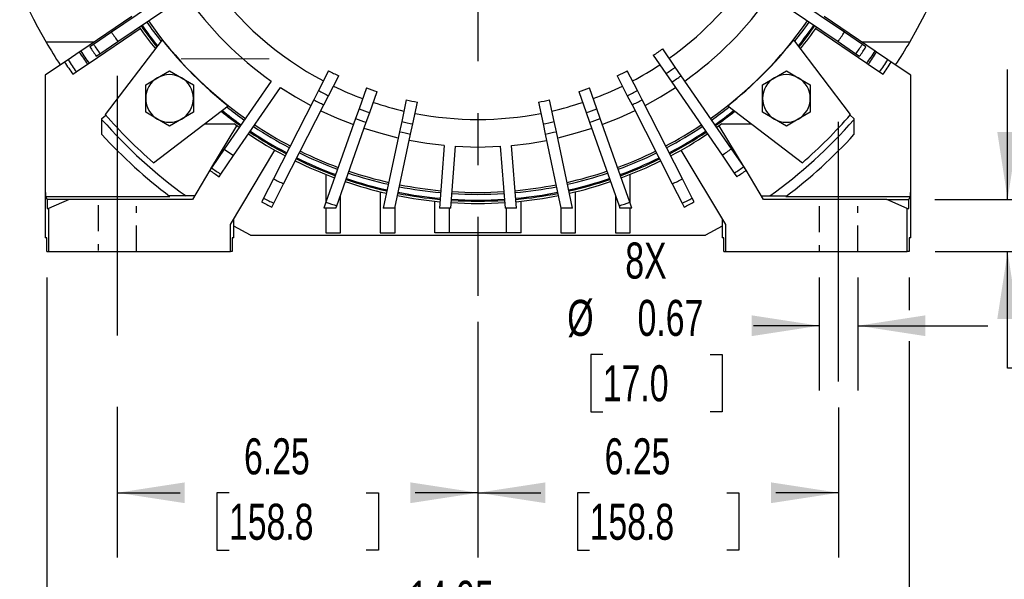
# Model space of a CAD drawing. Header units: inches. Extents: x 0 to 99, y 0 to 76.5.
# Tile 7 of 13: x 70.3 to 87.3, y 14.6 to 24.3. Entities that reach past the tile are written whole.
import ezdxf

# ---------------------------------------------------------------- set-up
doc = ezdxf.new("R2010")
doc.units = ezdxf.units.IN
doc.header["$LTSCALE"] = 9
doc.header["$MEASUREMENT"] = 0
doc.linetypes.add('CENTERX2', pattern=[0.8, 0.5, -0.1, 0.1, -0.1])
doc.linetypes.add('HIDDEN', pattern=[0.075, 0.05, -0.025])
doc.layers.add('CENTER', color=40, linetype='CENTERX2')
doc.layers.add('HIDDEN', color=102, linetype='HIDDEN')
doc.layers.add('DIMENSIONS', color=140, linetype='Continuous', lineweight=25)
doc.styles.add('SLDTEXTSTYLE0', font='TXT', dxfattribs={"width": 0.7})
doc.dimstyles.new('SLDDIMSTYLE0', dxfattribs={"dimtxt": 0.625, "dimasz": 1.17, "dimexe": 0, "dimexo": 0.0625, "dimgap": 0.15625, "dimtad": 0, "dimtih": 1, "dimtoh": 1, "dimrnd": 1e-09, "dimdsep": 46, "dimtxsty": 'SLDTEXTSTYLE0', "dimsah": 1, "dimcen": 0.09, "dimadec": 0, "dimazin": 2, "dimtfac": 1, "dimtmove": 0, "dimatfit": 0, "dimfxl": 0, "dimfrac": 2, "dimtolj": 1, "dimtzin": 12, "dimarcsym": 0})
doc.dimstyles.new('SLDDIMSTYLE1', dxfattribs={"dimtxt": 0.625, "dimasz": 1.17, "dimexe": 0, "dimexo": 0.0625, "dimgap": 0.15625, "dimtad": 0, "dimtih": 1, "dimtoh": 1, "dimrnd": 1e-09, "dimzin": 4, "dimdsep": 46, "dimtxsty": 'SLDTEXTSTYLE0', "dimsah": 1, "dimcen": 0.09, "dimadec": 0, "dimazin": 1, "dimtfac": 1, "dimtofl": 0, "dimtmove": 0, "dimatfit": 3, "dimfxl": 0, "dimfrac": 2, "dimtolj": 1, "dimtzin": 12, "dimarcsym": 0})
doc.dimstyles.new('SLDDIMSTYLE2', dxfattribs={"dimtxt": 0.625, "dimasz": 1.17, "dimexe": 0, "dimexo": 0.0625, "dimgap": 0.15625, "dimtad": 0, "dimtih": 1, "dimtoh": 1, "dimrnd": 1e-09, "dimzin": 12, "dimdsep": 46, "dimtxsty": 'SLDTEXTSTYLE0', "dimsah": 1, "dimcen": 0.09, "dimadec": 0, "dimazin": 3, "dimtfac": 1, "dimtofl": 0, "dimtmove": 0, "dimatfit": 3, "dimfxl": 0, "dimfrac": 2, "dimtolj": 1, "dimtzin": 12, "dimarcsym": 0})
doc.dimstyles.new('SLDDIMSTYLE6', dxfattribs={"dimtxt": 0.625, "dimasz": 1.17, "dimexe": 0, "dimexo": 0.0625, "dimgap": 0.15625, "dimtad": 0, "dimtih": 1, "dimtoh": 1, "dimrnd": 1e-09, "dimzin": 12, "dimdsep": 46, "dimtxsty": 'SLDTEXTSTYLE0', "dimsah": 1, "dimcen": 0, "dimadec": 0, "dimazin": 3, "dimtfac": 1, "dimtofl": 0, "dimtmove": 0, "dimatfit": 3, "dimfxl": 0, "dimfrac": 2, "dimtolj": 1, "dimtzin": 12, "dimarcsym": 0})

# ---------------------------------------------------------------- blocks, each defined once
blk = doc.blocks.new('_D_11')
at = {"layer": 'DIMENSIONS'}
for p, q in [((84.121, 19.847), (84.121, 17.887)), ((84.79, 19.847), (84.79, 17.887)), ((84.121, 19.012), (82.983, 19.012)), ((84.79, 19.012), (87.04, 19.012)), ((80.37, 18.515), (80.16, 18.515)), ((80.16, 18.515), (80.16, 17.522)), ((82.228, 18.515), (82.437, 18.515)), ((82.437, 18.515), (82.437, 17.522)), ((80.16, 17.522), (80.37, 17.522)), ((82.437, 17.522), (82.228, 17.522))]:
    blk.add_line(p, q, dxfattribs=at)
for points in [[(84.121, 19.012), (82.951, 19.192), (82.951, 18.832)], [(84.79, 19.012), (85.96, 18.832), (85.96, 19.192)]]:
    blk.add_solid(points, dxfattribs=at)
at = {"layer": 'DIMENSIONS', "char_height": 0.625, "attachment_point": 1, "style": 'SLDTEXTSTYLE0'}
for s, insert in [('8X', (80.759, 20.455)), ('%%c', (79.754, 19.461)), ('0.67', (80.972, 19.461)), ('17.0', (80.37, 18.327))]:
    blk.add_mtext(s, dxfattribs=dict(at, insert=insert))
blk = doc.blocks.new('_D_16')
at = {"layer": 'DIMENSIONS'}
for p, q in [((78.205, 19.082), (78.205, 14.991)), ((71.955, 17.606), (71.955, 14.991)), ((71.955, 16.116), (73.044, 16.116)), ((73.891, 16.115), (73.681, 16.115)), ((73.681, 16.115), (73.681, 15.121)), ((76.269, 16.115), (76.479, 16.115)), ((76.479, 16.115), (76.479, 15.121)), ((78.205, 16.116), (77.116, 16.116)), ((73.681, 15.121), (73.891, 15.121)), ((76.479, 15.121), (76.269, 15.121))]:
    blk.add_line(p, q, dxfattribs=at)
for points in [[(71.955, 16.116), (73.125, 15.936), (73.125, 16.296)], [(78.205, 16.116), (77.035, 16.296), (77.035, 15.936)]]:
    blk.add_solid(points, dxfattribs=at)
at = {"layer": 'DIMENSIONS', "char_height": 0.625, "attachment_point": 1, "style": 'SLDTEXTSTYLE0'}
for s, insert in [('6.25', (74.151, 17.06)), ('158.8', (73.891, 15.926))]:
    blk.add_mtext(s, dxfattribs=dict(at, insert=insert))
blk = doc.blocks.new('_D_17')
at = {"layer": 'DIMENSIONS'}
for p, q in [((78.205, 19.082), (78.205, 14.991)), ((84.455, 17.597), (84.455, 14.991)), ((78.205, 16.116), (79.294, 16.116)), ((80.141, 16.115), (79.931, 16.115)), ((79.931, 16.115), (79.931, 15.121)), ((82.519, 16.115), (82.729, 16.115)), ((82.729, 16.115), (82.729, 15.121)), ((84.455, 16.116), (83.366, 16.116)), ((79.931, 15.121), (80.141, 15.121)), ((82.729, 15.121), (82.519, 15.121))]:
    blk.add_line(p, q, dxfattribs=at)
for points in [[(78.205, 16.116), (79.375, 15.936), (79.375, 16.296)], [(84.455, 16.116), (83.285, 16.296), (83.285, 15.936)]]:
    blk.add_solid(points, dxfattribs=at)
at = {"layer": 'DIMENSIONS', "char_height": 0.625, "attachment_point": 1, "style": 'SLDTEXTSTYLE0'}
for s, insert in [('6.25', (80.401, 17.06)), ('158.8', (80.141, 15.926))]:
    blk.add_mtext(s, dxfattribs=dict(at, insert=insert))
blk = doc.blocks.new('_D_18')
at = {"layer": 'DIMENSIONS'}
for p, q in [((70.731, 19.847), (70.731, 12.522)), ((85.679, 19.847), (85.679, 19.282)), ((85.679, 18.742), (85.679, 12.522)), ((70.731, 13.647), (76.169, 13.647)), ((77.016, 13.646), (76.806, 13.646)), ((76.806, 13.646), (76.806, 12.652)), ((79.394, 13.646), (79.604, 13.646)), ((79.604, 13.646), (79.604, 12.652)), ((85.679, 13.647), (80.241, 13.647)), ((76.806, 12.652), (77.016, 12.652)), ((79.604, 12.652), (79.394, 12.652))]:
    blk.add_line(p, q, dxfattribs=at)
for points in [[(70.731, 13.647), (71.901, 13.467), (71.901, 13.827)], [(85.679, 13.647), (84.509, 13.827), (84.509, 13.467)]]:
    blk.add_solid(points, dxfattribs=at)
at = {"layer": 'DIMENSIONS', "char_height": 0.625, "attachment_point": 1, "style": 'SLDTEXTSTYLE0'}
for s, insert in [('14.95', (77.016, 14.591)), ('379.7', (77.016, 13.457))]:
    blk.add_mtext(s, dxfattribs=dict(at, insert=insert))
blk = doc.blocks.new('_D_19')
at = {"layer": 'DIMENSIONS'}
for p, q in [((87.385, 21.203), (87.385, 23.453)), ((86.123, 21.203), (88.51, 21.203)), ((86.129, 20.297), (88.51, 20.297)), ((87.385, 18.277), (87.385, 20.297)), ((88.677, 18.277), (87.385, 18.277)), ((89.804, 18.275), (89.594, 18.275)), ((89.594, 18.275), (89.594, 17.282)), ((91.662, 18.275), (91.872, 18.275)), ((91.872, 18.275), (91.872, 17.282)), ((89.594, 17.282), (89.804, 17.282)), ((91.872, 17.282), (91.662, 17.282))]:
    blk.add_line(p, q, dxfattribs=at)
for points in [[(87.385, 21.203), (87.565, 22.373), (87.205, 22.373)], [(87.385, 20.297), (87.205, 19.127), (87.565, 19.127)]]:
    blk.add_solid(points, dxfattribs=at)
at = {"layer": 'DIMENSIONS', "char_height": 0.625, "attachment_point": 1, "style": 'SLDTEXTSTYLE0'}
for s, insert in [('0.91', (89.804, 19.221)), ('23.0', (89.804, 18.087))]:
    blk.add_mtext(s, dxfattribs=dict(at, insert=insert))
blk = doc.blocks.new('_D_20')
at = {"layer": 'DIMENSIONS'}
for p, q in [((87.421, 28.297), (90.59, 28.297)), ((89.465, 28.297), (89.465, 25.433)), ((88.276, 24.296), (88.066, 24.296)), ((88.066, 24.296), (88.066, 23.302)), ((90.654, 24.296), (90.864, 24.296)), ((90.864, 24.296), (90.864, 23.302)), ((88.066, 23.302), (88.276, 23.302)), ((90.864, 23.302), (90.654, 23.302)), ((89.465, 20.297), (89.465, 23.162)), ((86.129, 20.297), (90.59, 20.297))]:
    blk.add_line(p, q, dxfattribs=at)
for points in [[(89.465, 28.297), (89.285, 27.127), (89.645, 27.127)], [(89.465, 20.297), (89.645, 21.467), (89.285, 21.467)]]:
    blk.add_solid(points, dxfattribs=at)
at = {"layer": 'DIMENSIONS', "char_height": 0.625, "attachment_point": 1, "style": 'SLDTEXTSTYLE0'}
for s, insert in [('8.00', (88.536, 25.242)), ('203.2', (88.276, 24.108))]:
    blk.add_mtext(s, dxfattribs=dict(at, insert=insert))
blk = doc.blocks.new('_D_21')
at = {"layer": 'DIMENSIONS'}
for p, q in [((78.655, 36.947), (93.928, 36.947)), ((92.803, 36.947), (92.803, 29.757)), ((91.614, 28.621), (91.404, 28.621)), ((91.404, 28.621), (91.404, 27.627)), ((93.992, 28.621), (94.202, 28.621)), ((94.202, 28.621), (94.202, 27.627)), ((91.404, 27.627), (91.614, 27.627)), ((92.803, 20.297), (92.803, 27.487)), ((94.202, 27.627), (93.992, 27.627)), ((86.129, 20.297), (93.928, 20.297))]:
    blk.add_line(p, q, dxfattribs=at)
for points in [[(92.803, 36.947), (92.623, 35.777), (92.983, 35.777)], [(92.803, 20.297), (92.983, 21.467), (92.623, 21.467)]]:
    blk.add_solid(points, dxfattribs=at)
at = {"layer": 'DIMENSIONS', "char_height": 0.625, "attachment_point": 1, "style": 'SLDTEXTSTYLE0'}
for s, insert in [('16.65', (91.614, 29.566)), ('422.9', (91.614, 28.433))]:
    blk.add_mtext(s, dxfattribs=dict(at, insert=insert))
blk = doc.blocks.new('_D_22')
at = {"layer": 'DIMENSIONS'}
for p, q in [((85.71, 32.63), (87.839, 33.859)), ((87.839, 33.859), (88.46, 33.859)), ((88.932, 33.859), (88.722, 33.859)), ((88.722, 33.859), (88.722, 32.865)), ((91.31, 33.859), (91.52, 33.859)), ((91.52, 33.859), (91.52, 32.865)), ((88.722, 32.865), (88.932, 32.865)), ((91.52, 32.865), (91.31, 32.865))]:
    blk.add_line(p, q, dxfattribs=at)
blk.add_solid([(85.71, 32.63), (86.813, 33.059), (86.633, 33.371)], dxfattribs=at)
at = {"layer": 'DIMENSIONS', "char_height": 0.625, "attachment_point": 1, "style": 'SLDTEXTSTYLE0'}
for s, insert in [('%%c', (88.46, 34.805)), ('17.33', (89.404, 34.805)), ('440.2', (88.932, 33.671))]:
    blk.add_mtext(s, dxfattribs=dict(at, insert=insert))
blk = doc.blocks.new('SW_CENTERMARKSYMBOL_1')
at = {"layer": 'CENTER', "color": 0}
blk.add_line((0, -0.2), (0, -8.765), dxfattribs=at)

msp = doc.modelspace()

# ---------------------------------------------------------------- linework, layer by layer
for p, q in [((73.126, 24.9645), (71.8547, 24.1005)), ((84.5556, 24.1005), (83.2843, 24.9645)), ((71.9653, 23.9377), (73.2367, 24.8017)), ((83.1737, 24.8017), (84.445, 23.9377)), ((72.2079, 24.3763), (71.3219, 23.7742)), ((85.0884, 23.7742), (84.2025, 24.3763)), ((71.4658, 23.5625), (72.3517, 24.1646)), ((71.8547, 24.1005), (71.5436, 23.8891)), ((84.0586, 24.1646), (84.9445, 23.5625)), ((84.8667, 23.8891), (84.5556, 24.1005)), ((71.5472, 23.9272), (70.7225, 23.9272)), ((71.6542, 23.7263), (71.9653, 23.9377)), ((72.7332, 23.9678), (71.747, 22.6744)), ((84.6633, 22.6744), (83.6771, 23.9678)), ((84.445, 23.9377), (84.7561, 23.7263)), ((85.6879, 23.9272), (84.8632, 23.9272)), ((71.296, 23.7566), (71.1006, 23.6238)), ((71.3219, 23.7742), (71.296, 23.7566)), ((71.5436, 23.8891), (71.4808, 23.8464)), ((71.5914, 23.6836), (71.6542, 23.7263)), ((81.6252, 23.4949), (81.4067, 23.8129)), ((84.7561, 23.7263), (84.8189, 23.6836)), ((84.9296, 23.8464), (84.8667, 23.8891)), ((85.1143, 23.7566), (85.0884, 23.7742)), ((85.3097, 23.6238), (85.1143, 23.7566)), ((71.0414, 23.5836), (70.7052, 23.355)), ((71.1006, 23.6238), (71.0414, 23.5836)), ((71.4398, 23.5449), (71.4658, 23.5625)), ((81.2445, 23.7014), (81.463, 23.3834)), ((84.9445, 23.5625), (84.9705, 23.5449)), ((85.3689, 23.5836), (85.3097, 23.6238)), ((85.7052, 23.355), (85.3689, 23.5836)), ((71.1853, 23.3719), (71.2444, 23.4121)), ((71.2444, 23.4121), (71.4398, 23.5449)), ((72.6534, 23.3103), (72.8601, 23.4296)), ((72.8601, 23.4296), (73.0668, 23.3103)), ((75.6164, 23.4333), (75.4412, 23.0895)), ((80.9691, 23.0895), (80.794, 23.4333)), ((81.463, 23.3834), (81.5645, 23.2357)), ((81.7267, 23.3472), (81.6252, 23.4949)), ((83.3435, 23.3103), (83.5502, 23.4296)), ((83.5502, 23.4296), (83.7569, 23.3103)), ((84.9705, 23.5449), (85.1659, 23.4121)), ((85.1659, 23.4121), (85.2251, 23.3719)), ((70.7052, 23.355), (70.7052, 21.3209)), ((72.4467, 23.1909), (72.6534, 23.3103)), ((73.0668, 23.3103), (73.2735, 23.1909)), ((74.6201, 23.2549), (73.8089, 22.0744)), ((75.6166, 23.0002), (75.7918, 23.344)), ((80.6186, 23.344), (80.7937, 23.0002)), ((81.5645, 23.2357), (82.4351, 21.9689)), ((82.5974, 22.0804), (81.7267, 23.3472)), ((83.1368, 23.1909), (83.3435, 23.3103)), ((83.7569, 23.3103), (83.9636, 23.1909)), ((85.7052, 21.3209), (85.7052, 23.355)), ((72.4467, 22.9523), (72.4467, 23.1909)), ((73.2735, 23.1909), (73.2735, 22.9523)), ((73.9711, 21.9629), (74.7824, 23.1434)), ((75.4412, 23.0895), (75.3599, 22.9299)), ((76.2734, 23.1371), (76.1446, 22.7733)), ((76.3302, 22.7076), (76.459, 23.0713)), ((79.9514, 23.0713), (80.0802, 22.7076)), ((80.2657, 22.7733), (80.1369, 23.1371)), ((81.0505, 22.9299), (80.9691, 23.0895)), ((83.1368, 22.9523), (83.1368, 23.1909)), ((83.9636, 23.1909), (83.9636, 22.9523)), ((72.4467, 22.7136), (72.4467, 22.9523)), ((73.2735, 22.9523), (73.2735, 22.7136)), ((75.3599, 22.9299), (74.662, 21.5603)), ((75.5353, 22.8405), (75.6166, 23.0002)), ((76.9635, 22.9291), (76.8833, 22.5516)), ((77.0758, 22.5107), (77.156, 22.8881)), ((79.2543, 22.8881), (79.3345, 22.5107)), ((79.5271, 22.5516), (79.4469, 22.9291)), ((80.7937, 23.0002), (80.8751, 22.8405)), ((81.7483, 21.5603), (81.0505, 22.9299)), ((83.1368, 22.7136), (83.1368, 22.9523)), ((83.9636, 22.9523), (83.9636, 22.7136)), ((72.6534, 22.5943), (72.4467, 22.7136)), ((72.5822, 21.8392), (73.8756, 22.8253)), ((73.2735, 22.7136), (73.0668, 22.5943)), ((74.8374, 21.4709), (75.5353, 22.8405)), ((76.1446, 22.7733), (76.0848, 22.6044)), ((76.2704, 22.5387), (76.3302, 22.7076)), ((80.0802, 22.7076), (80.14, 22.5387)), ((80.3255, 22.6044), (80.2657, 22.7733)), ((80.8751, 22.8405), (81.5729, 21.4709)), ((82.5347, 22.8253), (83.8281, 21.8392)), ((83.3435, 22.5943), (83.1368, 22.7136)), ((83.9636, 22.7136), (83.7569, 22.5943)), ((71.6894, 22.6027), (71.7567, 22.6633)), ((71.6894, 22.3253), (71.6894, 22.6027)), ((72.8601, 22.4749), (72.6534, 22.5943)), ((73.0668, 22.5943), (72.8601, 22.4749)), ((76.0848, 22.6044), (75.5717, 21.1555)), ((75.7572, 21.0897), (76.2704, 22.5387)), ((76.8833, 22.5516), (76.846, 22.3764)), ((79.5643, 22.3764), (79.5271, 22.5516)), ((80.14, 22.5387), (80.6531, 21.0897)), ((80.8386, 21.1555), (80.3255, 22.6044)), ((83.5502, 22.4749), (83.3435, 22.5943)), ((83.7569, 22.5943), (83.5502, 22.4749)), ((84.6536, 22.6633), (84.7209, 22.6027)), ((84.7209, 22.6027), (84.7209, 22.3253)), ((73.4619, 22.5099), (73.9804, 22.5099)), ((74.0225, 22.4795), (73.5725, 21.7305)), ((74.0659, 22.4485), (73.9804, 22.5099)), ((76.846, 22.3764), (76.5648, 21.0532)), ((77.0386, 22.3354), (77.0758, 22.5107)), ((79.3345, 22.5107), (79.3718, 22.3354)), ((79.8456, 21.0532), (79.5643, 22.3764)), ((82.4299, 22.5099), (82.3444, 22.4485)), ((82.8378, 21.7305), (82.3878, 22.4795)), ((82.4299, 22.5099), (82.9484, 22.5099)), ((76.766, 21.0532), (77.0386, 22.3354)), ((79.3718, 22.3354), (79.6443, 21.0532)), ((73.8089, 22.0744), (73.586, 21.7501)), ((73.8089, 22.0744), (73.9711, 21.9629)), ((73.9138, 20.7698), (74.6864, 22.0555)), ((77.6217, 22.1379), (77.5363, 21.0532)), ((77.7338, 21.0532), (77.8179, 22.1225)), ((78.5924, 22.1225), (78.6766, 21.0532)), ((78.874, 21.0532), (78.7887, 22.1379)), ((81.724, 22.0555), (82.4965, 20.7698)), ((82.8104, 21.7704), (82.5974, 22.0804)), ((73.7482, 21.6386), (73.9711, 21.9629)), ((82.4351, 21.9689), (82.6482, 21.6589)), ((73.5583, 21.7068), (73.2554, 21.2028)), ((73.586, 21.7501), (73.5569, 21.7078)), ((82.8534, 21.7078), (82.8104, 21.7704)), ((83.1549, 21.2028), (82.8521, 21.7068)), ((73.7191, 21.5963), (73.7482, 21.6386)), ((74.662, 21.5603), (74.4912, 21.2252)), ((75.5674, 21.6352), (75.5674, 21.1433)), ((80.843, 21.1433), (80.843, 21.6352)), ((81.9191, 21.2252), (81.7483, 21.5603)), ((82.6482, 21.6589), (82.6912, 21.5963)), ((74.6666, 21.1358), (74.8374, 21.4709)), ((76.5123, 21.3348), (76.5123, 20.6202)), ((79.8981, 20.6202), (79.8981, 21.3348)), ((81.5729, 21.4709), (81.7437, 21.1358)), ((70.7052, 21.3209), (70.7052, 20.5335)), ((70.7052, 21.3209), (70.7101, 21.3209)), ((70.7101, 21.3209), (70.7101, 21.2528)), ((70.7101, 21.2528), (70.737, 21.2028)), ((70.7101, 21.2528), (72.8671, 21.2528)), ((70.737, 21.2028), (70.737, 21.0454)), ((71.1186, 21.2028), (70.737, 21.2028)), ((71.1186, 21.2028), (70.7642, 21.0454)), ((73.2554, 21.2028), (71.1186, 21.2028)), ((73.2909, 21.2619), (72.8551, 21.2619)), ((74.4912, 21.2252), (74.4568, 21.1575)), ((75.8233, 20.6202), (75.8233, 21.2762)), ((77.4571, 20.6202), (77.4571, 21.1711)), ((78.9532, 20.6202), (78.9532, 21.1711)), ((80.5871, 21.2762), (80.5871, 20.6202)), ((81.9536, 21.1575), (81.9191, 21.2252)), ((83.1194, 21.2619), (83.5552, 21.2619)), ((85.2918, 21.2028), (83.1549, 21.2028)), ((83.5432, 21.2528), (85.7002, 21.2528)), ((85.6461, 21.0454), (85.2918, 21.2028)), ((85.2918, 21.2028), (85.6733, 21.2028)), ((85.6733, 21.2028), (85.7002, 21.2528)), ((85.6733, 21.0454), (85.6733, 21.2028)), ((85.7002, 21.2528), (85.7002, 21.3209)), ((85.7002, 21.3209), (85.7052, 21.3209)), ((85.7052, 20.5335), (85.7052, 21.3209)), ((70.737, 21.0454), (70.7642, 21.0454)), ((70.7642, 21.0454), (70.7642, 20.2973)), ((74.6322, 21.0681), (74.6666, 21.1358)), ((75.5717, 21.1555), (75.5355, 21.0532)), ((75.7443, 21.0532), (75.5355, 21.0532)), ((75.5674, 21.0532), (75.5674, 20.6202)), ((75.7443, 21.0532), (75.7572, 21.0897)), ((76.766, 21.0532), (76.5648, 21.0532)), ((76.7682, 20.6202), (76.7682, 21.0633)), ((77.7338, 21.0532), (77.5363, 21.0532)), ((77.713, 20.6202), (77.713, 21.0532)), ((78.874, 21.0532), (78.6766, 21.0532)), ((78.6973, 20.6202), (78.6973, 21.0532)), ((79.6422, 21.0633), (79.6422, 20.6202)), ((79.8456, 21.0532), (79.6443, 21.0532)), ((80.6531, 21.0897), (80.666, 21.0532)), ((80.8748, 21.0532), (80.666, 21.0532)), ((80.8748, 21.0532), (80.8386, 21.1555)), ((80.843, 20.6202), (80.843, 21.0532)), ((81.7437, 21.1358), (81.7782, 21.0681)), ((85.6461, 20.2973), (85.6461, 21.0454)), ((85.6461, 21.0454), (85.6733, 21.0454)), ((73.9729, 20.5335), (73.9729, 20.868)), ((82.4374, 20.868), (82.4374, 20.5335)), ((73.9138, 20.2973), (73.9138, 20.7698)), ((74.2626, 20.5808), (73.9729, 20.7358)), ((82.4374, 20.7358), (82.1477, 20.5808)), ((82.4965, 20.7698), (82.4965, 20.2973)), ((70.7314, 20.5335), (70.7052, 20.5335)), ((70.7314, 20.2973), (70.7314, 20.5335)), ((73.9466, 20.5335), (73.9466, 20.2973)), ((73.9729, 20.5335), (73.9466, 20.5335)), ((74.2626, 20.5808), (82.1477, 20.5808)), ((75.5674, 20.6202), (75.8233, 20.6202)), ((76.5123, 20.6202), (76.7682, 20.6202)), ((77.713, 20.6202), (77.4571, 20.6202)), ((78.6973, 20.6202), (77.713, 20.6202)), ((78.9532, 20.6202), (78.6973, 20.6202)), ((79.6422, 20.6202), (79.8981, 20.6202)), ((80.5871, 20.6202), (80.843, 20.6202)), ((82.4637, 20.5335), (82.4374, 20.5335)), ((82.4637, 20.2973), (82.4637, 20.5335)), ((85.7052, 20.5335), (85.6789, 20.5335)), ((85.6789, 20.5335), (85.6789, 20.2973)), ((70.7314, 20.2973), (70.7642, 20.2973)), ((70.7642, 20.2973), (73.9138, 20.2973)), ((73.9466, 20.2973), (73.9138, 20.2973)), ((82.4637, 20.2973), (82.4965, 20.2973)), ((82.4965, 20.2973), (85.6461, 20.2973)), ((85.6789, 20.2973), (85.6461, 20.2973))]:
    msp.add_line(p, q)
at = {"color": 179, "linetype": 'Continuous', "lineweight": 18}
msp.add_line((74.5843, 23.6379), (73.0641, 23.6379), dxfattribs=at)
at = {"flags": 128}
for points in [[(74.7824, 23.1434), (75.0418, 22.9802), (75.309, 22.8301)], [(81.1013, 22.8301), (81.3685, 22.9802), (81.628, 23.1434)], [(75.4844, 22.7407), (75.7629, 22.6128), (76.0474, 22.4988)], [(80.926, 22.7407), (80.6474, 22.6128), (80.3629, 22.4988)], [(76.8227, 22.2668), (76.5258, 22.3426), (76.2329, 22.4331)], [(80.1774, 22.4331), (79.8846, 22.3426), (79.5876, 22.2668)], [(77.6217, 22.1379), (77.3174, 22.1744), (77.0153, 22.2258)], [(78.7887, 22.1379), (79.093, 22.1744), (79.3951, 22.2258)], [(77.8179, 22.1225), (78.2052, 22.1103), (78.5924, 22.1225)]]:
    msp.add_lwpolyline(points, dxfattribs=at)
for centre, radius, start, end in [((78.2052, 28.2973), 8.6654, 329.71403, 86.18158), ((78.2052, 28.2973), 8.6654, 178.04724, 210.28597), ((78.2052, 28.2973), 5.7087, 215.18791, 242.01209), ((78.2052, 28.2973), 5.7087, 305.48791, 324.81209), ((78.2052, 28.2973), 6.187, 215.11152, 234.58848), ((78.2052, 28.2973), 6.187, 305.41152, 324.88848), ((78.2052, 28.2973), 7.0079, 215.00474, 218.41474), ((78.2052, 28.2973), 6.9739, 215.00866, 234.69134), ((78.2052, 28.2973), 6.9739, 305.30866, 324.99134), ((78.2052, 28.2973), 7.0079, 321.58526, 324.99526), ((78.2052, 28.2973), 7.6119, 213.45912, 214.94088), ((78.2052, 28.2973), 7.1654, 214.98787, 218.73462), ((78.2052, 28.2973), 7.126, 214.9914, 218.65602), ((78.2052, 28.2973), 7.1063, 214.9936, 218.61638), ((78.2052, 28.2973), 7.1063, 321.38362, 325.0064), ((78.2052, 28.2973), 7.126, 321.34398, 325.0086), ((78.2052, 28.2973), 7.1654, 321.26538, 325.01309), ((78.2052, 28.2973), 7.6119, 325.05912, 326.54088), ((78.2052, 28.2973), 8.6654, 210.28597, 213.35394), ((78.2052, 28.2973), 6.9776, 218.3516, 231.6484), ((78.2052, 28.2973), 6.9776, 308.3516, 321.6484), ((78.2052, 28.2973), 8.6654, 326.64606, 329.71403), ((78.2052, 28.2973), 8.2677, 213.31324, 215.08676), ((78.2052, 28.2973), 8.2363, 213.30987, 215.09013), ((78.2052, 28.2973), 8.064, 213.50066, 214.89934), ((78.2052, 28.2973), 7.988, 213.49401, 214.90599), ((78.2052, 28.2973), 5.51, 303.47647, 305.52353), ((78.2052, 28.2973), 7.988, 325.09401, 326.50599), ((78.2052, 28.2973), 8.064, 325.10066, 326.49934), ((78.2052, 28.2973), 8.2363, 324.90987, 326.69013), ((78.2052, 28.2973), 8.2677, 324.91324, 326.68676), ((78.2052, 28.2973), 8.5755, 213.34507, 215.05493), ((78.2052, 28.2973), 8.5039, 213.33788, 215.06212), ((78.2052, 28.2973), 8.5039, 324.93788, 326.66212), ((78.2052, 28.2973), 8.5755, 324.94507, 326.65493), ((78.2052, 28.2973), 5.51, 241.97647, 244.02353), ((78.2052, 28.2973), 5.51, 295.97647, 298.02353), ((78.2052, 28.2973), 5.7087, 297.98791, 303.51209), ((78.2052, 28.2973), 5.8958, 303.54345, 305.45655), ((72.8601, 22.9523), 0.4134, 120, 180), ((72.8601, 22.9523), 0.4134, 60, 120), ((72.8601, 22.9523), 0.4134, 0, 60), ((78.2052, 28.2973), 6.075, 303.57166, 305.42834), ((83.5502, 22.9523), 0.4134, 120, 180), ((83.5502, 22.9523), 0.4134, 60, 120), ((83.5502, 22.9523), 0.4134, 0, 60), ((78.2052, 28.2973), 5.8958, 242.04345, 243.95655), ((78.2052, 28.2973), 5.7087, 243.98791, 249.51209), ((78.2052, 28.2973), 5.51, 249.47647, 251.52353), ((78.2052, 28.2973), 5.51, 288.47647, 290.52353), ((78.2052, 28.2973), 5.7087, 290.48791, 296.01209), ((78.2052, 28.2973), 5.8958, 296.04345, 297.95655), ((72.8601, 22.9523), 0.4134, 180, 240), ((72.8601, 22.9523), 0.4134, 300, 0), ((78.2052, 28.2973), 6.075, 242.07166, 243.92834), ((78.2052, 28.2973), 5.7087, 251.48791, 257.01209), ((78.2052, 28.2973), 5.51, 256.97647, 259.02353), ((78.2052, 28.2973), 5.51, 280.97647, 283.02353), ((78.2052, 28.2973), 5.7087, 282.98791, 288.51209), ((78.2052, 28.2973), 6.075, 296.07166, 297.92834), ((83.5502, 22.9523), 0.4134, 180, 240), ((83.5502, 22.9523), 0.4134, 300, 0), ((78.2052, 28.2973), 7.126, 231.34398, 234.7086), ((78.2052, 28.2973), 7.1063, 231.38362, 234.7064), ((78.2052, 28.2973), 7.0079, 231.58526, 234.69526), ((78.2052, 28.2973), 5.8958, 249.54345, 251.45655), ((78.2052, 28.2973), 5.8958, 288.54345, 290.45655), ((78.2052, 28.2973), 7.0079, 305.30474, 308.41474), ((78.2052, 28.2973), 7.1063, 305.2936, 308.61638), ((78.2052, 28.2973), 7.126, 305.2914, 308.65602), ((78.2052, 28.2973), 8.6654, 221.24208, 234.28235), ((78.2052, 28.2973), 8.563, 221.04543, 228.95457), ((72.8601, 22.9523), 0.4134, 240, 300), ((78.2052, 28.2973), 6.075, 249.57166, 251.42834), ((78.2052, 28.2973), 5.8958, 257.04345, 258.95655), ((78.2052, 28.2973), 5.7087, 258.98791, 281.01209), ((78.2052, 28.2973), 5.8958, 281.04345, 282.95655), ((78.2052, 28.2973), 6.075, 288.57166, 290.42834), ((78.2052, 28.2973), 8.6654, 305.71765, 318.75792), ((83.5502, 22.9523), 0.4134, 240, 300), ((78.2052, 28.2973), 8.563, 311.04543, 318.95457), ((78.2052, 28.2973), 7.126, 236.2914, 242.2086), ((78.2052, 28.2973), 7.1063, 236.2936, 242.2064), ((78.2052, 28.2973), 7.0079, 236.30474, 242.19526), ((78.2052, 28.2973), 6.9739, 236.30866, 242.19134), ((78.2052, 28.2973), 6.075, 257.07166, 258.92834), ((78.2052, 28.2973), 6.075, 281.07166, 282.92834), ((78.2052, 28.2973), 6.9739, 297.80866, 303.69134), ((78.2052, 28.2973), 7.0079, 297.80474, 303.69526), ((78.2052, 28.2973), 7.1063, 297.7936, 303.7064), ((78.2052, 28.2973), 7.126, 297.7914, 303.7086), ((78.2052, 28.2973), 8.8386, 222.50709, 232.84688), ((78.2052, 28.2973), 7.1654, 236.28705, 242.2129), ((78.2052, 28.2973), 7.1654, 297.7882, 303.71213), ((78.2052, 28.2973), 8.8386, 307.15312, 317.49291), ((78.2052, 28.2973), 6.9739, 243.80866, 249.69134), ((78.2052, 28.2973), 6.9739, 290.30866, 296.19134), ((78.2052, 28.2973), 7.6119, 303.75912, 305.24088), ((78.2052, 28.2973), 7.1654, 243.78749, 249.7118), ((78.2052, 28.2973), 7.126, 243.7914, 249.7086), ((78.2052, 28.2973), 7.1063, 243.7936, 249.7064), ((78.2052, 28.2973), 7.0079, 243.80474, 249.69526), ((78.2052, 28.2973), 7.0079, 290.30474, 296.19526), ((78.2052, 28.2973), 7.1063, 290.2936, 296.2064), ((78.2052, 28.2973), 7.126, 290.2914, 296.2086), ((78.2052, 28.2973), 7.1654, 290.28687, 296.21303), ((78.2052, 28.2973), 8.064, 234.80066, 236.19934), ((78.2052, 28.2973), 8.0126, 234.79618, 236.20382), ((78.2052, 28.2973), 6.9739, 251.30866, 257.19134), ((78.2052, 28.2973), 6.9739, 282.80866, 288.69134), ((78.2052, 28.2973), 7.988, 303.79401, 305.20599), ((78.2052, 28.2973), 8.064, 303.80066, 305.19934), ((78.2052, 28.2973), 7.6119, 242.25912, 243.74088), ((78.2052, 28.2973), 7.1654, 251.28772, 257.21294), ((78.2052, 28.2973), 7.126, 251.2914, 257.2086), ((78.2052, 28.2973), 7.1063, 251.2936, 257.2064), ((78.2052, 28.2973), 7.0079, 251.30474, 257.19526), ((78.2052, 28.2973), 7.0079, 282.80474, 288.69526), ((78.2052, 28.2973), 7.1063, 282.7936, 288.7064), ((78.2052, 28.2973), 7.126, 282.7914, 288.7086), ((78.2052, 28.2973), 7.1654, 282.78818, 288.71208), ((78.2052, 28.2973), 7.6119, 296.25912, 297.74088), ((78.2052, 28.2973), 7.0079, 258.80474, 264.69526), ((78.2052, 28.2973), 6.9739, 258.80866, 264.69134), ((78.2052, 28.2973), 6.9739, 266.30866, 273.69134), ((78.2052, 28.2973), 6.9739, 275.30866, 281.19134), ((78.2052, 28.2973), 7.0079, 275.30474, 281.19526), ((78.2052, 28.2973), 7.988, 242.29401, 243.70599), ((78.2052, 28.2973), 7.1654, 258.78754, 264.71295), ((78.2052, 28.2973), 7.126, 258.7914, 264.7086), ((78.2052, 28.2973), 7.1063, 258.7936, 264.7064), ((78.2052, 28.2973), 7.126, 266.2914, 273.7086), ((78.2052, 28.2973), 7.1063, 266.2936, 273.7064), ((78.2052, 28.2973), 7.0079, 266.30474, 273.69526), ((78.2052, 28.2973), 7.1063, 275.2936, 281.2064), ((78.2052, 28.2973), 7.126, 275.2914, 281.2086), ((78.2052, 28.2973), 7.1654, 275.28705, 281.21306), ((78.2052, 28.2973), 7.988, 296.29401, 297.70599), ((78.2052, 28.2973), 8.064, 242.30066, 243.69934), ((78.2052, 28.2973), 7.6119, 249.75912, 251.24088), ((78.2052, 28.2973), 7.1654, 266.28705, 273.71295), ((78.2052, 28.2973), 7.6119, 288.75912, 290.24088), ((78.2052, 28.2973), 8.064, 296.30066, 297.69934)]:
    msp.add_arc(centre, radius, start, end)
at = {"layer": 'CENTER'}
for p, q in [((71.9552, 23.3433), (71.9552, 18.0559)), ((84.4552, 18.0473), (84.4552, 23.3347))]:
    msp.add_line(p, q, dxfattribs=at)
at = {"layer": 'HIDDEN'}
for p, q in [((71.6205, 21.1019), (71.6205, 20.3145)), ((72.2898, 20.2973), (72.2898, 21.0847)), ((84.1205, 21.0847), (84.1205, 20.2973)), ((84.7898, 20.2973), (84.7898, 21.0847))]:
    msp.add_line(p, q, dxfattribs=at)

# ---------------------------------------------------------------- block references
at = {"layer": 'CENTER'}
msp.add_blockref('SW_CENTERMARKSYMBOL_1', (78.2052, 28.2973), dxfattribs=at)

# ---------------------------------------------------------------- dimensions: what is measured, and where the dimension line sits
at = {"layer": 'DIMENSIONS'}
for base, p1, p2, dimstyle, picture, middle in [((92.8031, 36.9469), (85.6789, 20.2973), (78.2052, 36.9469), 'SLDDIMSTYLE2', '_D_21', (92.8031, 28.6221)), ((89.4648, 28.2973), (85.6789, 20.2973), (86.9705, 28.2973), 'SLDDIMSTYLE1', '_D_20', (89.4648, 24.2973)), ((87.3852, 20.2973), (85.6733, 21.2028), (85.6789, 20.2973), 'SLDDIMSTYLE0', '_D_19', (87.3852, 18.2768))]:
    dim = msp.add_linear_dim(base=base, p1=p1, p2=p2, angle=90, dimstyle=dimstyle, dxfattribs=at)
    dim.commit()
    dim.dimension.update_dxf_attribs({"geometry": picture, "text_midpoint": middle, "dimtype": 160})
dim = msp.add_diameter_dim_2p(p1=(70.7007, 23.9646), p2=(85.7096, 32.63), dimstyle='SLDDIMSTYLE6', dxfattribs=at)
dim.commit()
dim.dimension.update_dxf_attribs({"geometry": '_D_22', "text_midpoint": (90.1211, 33.8593), "dimtype": 163})
dim = msp.add_linear_dim(base=(84.7898, 19.0124), p1=(84.1205, 20.2973), p2=(84.7898, 20.2973), text='8X\\P%%c <>', dimstyle='SLDDIMSTYLE0', dxfattribs=at)
dim.commit()
dim.dimension.update_dxf_attribs({"geometry": '_D_11', "text_midpoint": (81.2987, 19.0124), "dimtype": 160})
for base, p1, p2, picture, middle in [((70.7314, 13.6469), (85.6789, 20.2973), (70.7314, 20.2973), '_D_18', (78.2052, 13.6469)), ((78.2052, 16.116), (71.9552, 18.0559), (78.2052, 19.532), '_D_16', (75.0802, 16.116)), ((84.4552, 16.116), (78.2052, 19.532), (84.4552, 18.0473), '_D_17', (81.3302, 16.116))]:
    dim = msp.add_linear_dim(base=base, p1=p1, p2=p2, dimstyle='SLDDIMSTYLE2', dxfattribs=at)
    dim.commit()
    dim.dimension.update_dxf_attribs({"geometry": picture, "text_midpoint": middle, "dimtype": 160})

doc.saveas('drawing.dxf')
